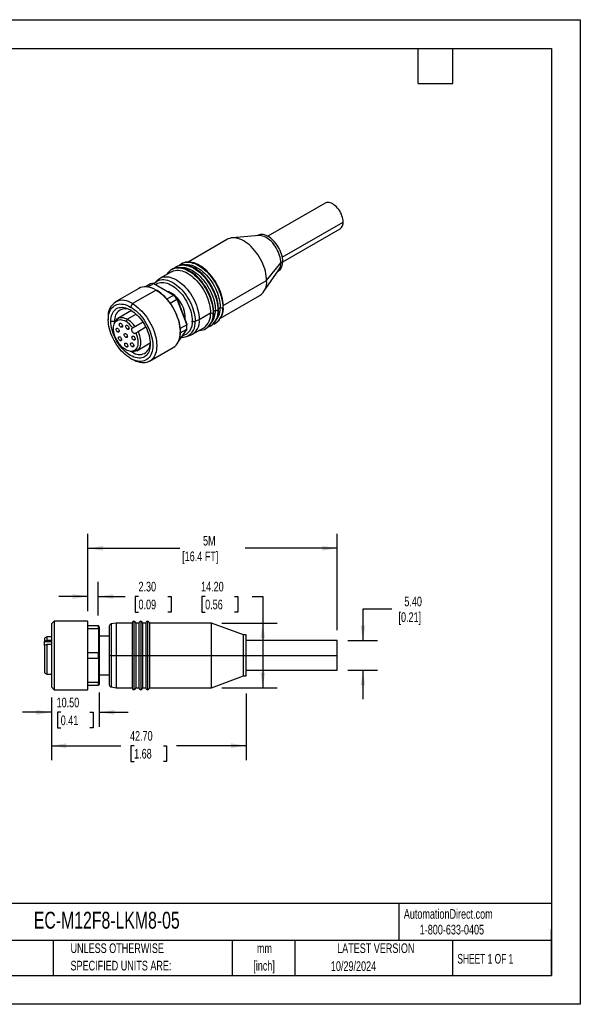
# Model space of a CAD drawing. Header units: millimetres. Extents: x 0 to 279, y 0 to 216.
# Tile 2 of 2: x 156 to 279, y 0 to 216. Entities that reach past the tile are written whole.
import ezdxf

# ---------------------------------------------------------------- set-up
doc = ezdxf.new("R2010")
doc.units = ezdxf.units.MM
doc.linetypes.add('CENTERX2', pattern=[20.32, 12.7, -2.54, 2.54, -2.54])
doc.layers.add('DIMENSIONS', color=140, linetype='Continuous', lineweight=25)
doc.layers.add('TEXT', color=140, linetype='Continuous', lineweight=25)
doc.styles.add('SLDTEXTSTYLE0', font='TXT', dxfattribs={"width": 0.7})
doc.styles.add('SLDTEXTSTYLE1', font='TXT', dxfattribs={"width": 0.65})
doc.dimstyles.new('SLDDIMSTYLE0', dxfattribs={"dimtxt": 2.158008, "dimasz": 3.302, "dimexe": 0, "dimexo": 0.0625, "dimgap": 0.539502, "dimtad": 0, "dimtih": 1, "dimtoh": 1, "dimrnd": 1e-09, "dimzin": 4, "dimdsep": 46, "dimtxsty": 'SLDTEXTSTYLE0', "dimsah": 1, "dimcen": 0.09, "dimadec": 0, "dimazin": 1, "dimtfac": 1, "dimtmove": 0, "dimatfit": 0, "dimfxl": 0, "dimfrac": 2, "dimtolj": 1, "dimtzin": 12, "dimarcsym": 0})
doc.dimstyles.new('SLDDIMSTYLE1', dxfattribs={"dimtxt": 2.158008, "dimasz": 3.302, "dimexe": 0, "dimexo": 0.0625, "dimgap": 0.539502, "dimtad": 0, "dimtih": 1, "dimtoh": 1, "dimrnd": 1e-09, "dimzin": 4, "dimdsep": 46, "dimtxsty": 'SLDTEXTSTYLE0', "dimsah": 1, "dimcen": 0.09, "dimadec": 0, "dimazin": 1, "dimtfac": 1, "dimtofl": 0, "dimtmove": 0, "dimatfit": 3, "dimfxl": 0, "dimfrac": 2, "dimtolj": 1, "dimtzin": 12, "dimarcsym": 0})
doc.dimstyles.new('SLDDIMSTYLE2', dxfattribs={"dimtxt": 2.158008, "dimasz": 3.302, "dimexe": 0, "dimexo": 0.0625, "dimgap": 0.539502, "dimtad": 0, "dimtih": 1, "dimtoh": 1, "dimrnd": 1e-09, "dimzin": 12, "dimdsep": 46, "dimtxsty": 'SLDTEXTSTYLE0', "dimsah": 1, "dimcen": 0.09, "dimadec": 0, "dimazin": 3, "dimtfac": 1, "dimtofl": 0, "dimtmove": 0, "dimatfit": 3, "dimfxl": 0, "dimfrac": 2, "dimtolj": 1, "dimtzin": 12, "dimarcsym": 0})
doc.dimstyles.new('SLDDIMSTYLE3', dxfattribs={"dimtxt": 2.158008, "dimasz": 3.302, "dimexe": 0, "dimexo": 0.0625, "dimgap": 0.539502, "dimtad": 0, "dimtih": 1, "dimtoh": 1, "dimrnd": 1e-09, "dimzin": 12, "dimdsep": 46, "dimtxsty": 'SLDTEXTSTYLE0', "dimsah": 1, "dimcen": 0.09, "dimadec": 0, "dimazin": 3, "dimtfac": 1, "dimtmove": 0, "dimatfit": 0, "dimfxl": 0, "dimfrac": 2, "dimtolj": 1, "dimtzin": 12, "dimarcsym": 0})

# ---------------------------------------------------------------- blocks, each defined once
blk = doc.blocks.new('SW_NOTE_0_1')
at = {"layer": 'TEXT', "color": 0, "linetype": 'CENTERX2', "lineweight": 18, "char_height": 2.117, "attachment_point": 2, "style": 'SLDTEXTSTYLE0'}
for s, insert in [('mm', (2.84, 2.73)), ('[inch]', (2.76, -1.09))]:
    blk.add_mtext(s, dxfattribs=dict(at, insert=insert))
blk = doc.blocks.new('SW_NOTE_0_2')
at = {"layer": 'TEXT', "color": 0, "linetype": 'CENTERX2', "lineweight": 18, "char_height": 2.1167, "attachment_point": 1, "style": 'SLDTEXTSTYLE0'}
for s, insert in [('UNLESS OTHERWISE', (0, 2.73)), ('SPECIFIED UNITS ARE:', (0, -1.09))]:
    blk.add_mtext(s, dxfattribs=dict(at, insert=insert))
blk = doc.blocks.new('_D_3')
at = {"layer": 'DIMENSIONS'}
for p, q in [((163.4, 67.29), (163.4, 53.53)), ((206.1, 68.14), (206.1, 53.53)), ((163.4, 56.71), (178.62, 56.71)), ((181.55, 56.71), (180.82, 56.71)), ((180.82, 56.71), (180.82, 53.28)), ((187.96, 56.71), (188.68, 56.71)), ((188.68, 56.71), (188.68, 53.28)), ((206.1, 56.71), (190.88, 56.71)), ((180.82, 53.28), (181.55, 53.28)), ((188.68, 53.28), (187.96, 53.28))]:
    blk.add_line(p, q, dxfattribs=at)
for points in [[(163.4, 56.71), (166.71, 56.2), (166.71, 57.22)], [(206.1, 56.71), (202.8, 57.22), (202.8, 56.2)]]:
    blk.add_solid(points, dxfattribs=at)
at = {"layer": 'DIMENSIONS', "char_height": 2.117, "attachment_point": 1, "style": 'SLDTEXTSTYLE0'}
for s, insert in [('42.70', (180.65, 59.92)), ('1.68', (181.55, 56.01))]:
    blk.add_mtext(s, dxfattribs=dict(at, insert=insert))
blk = doc.blocks.new('_D_4')
at = {"layer": 'DIMENSIONS'}
for p, q in [((163.4, 67.29), (163.4, 60.86)), ((173.9, 68.4), (173.9, 60.86)), ((163.4, 64.03), (157.05, 64.03)), ((165.45, 64.03), (164.72, 64.03)), ((164.72, 64.03), (164.72, 60.6)), ((171.86, 64.03), (172.58, 64.03)), ((172.58, 64.03), (172.58, 60.6)), ((173.9, 64.03), (180.25, 64.03)), ((164.72, 60.6), (165.45, 60.6)), ((172.58, 60.6), (171.86, 60.6))]:
    blk.add_line(p, q, dxfattribs=at)
for points in [[(163.4, 64.03), (160.1, 64.54), (160.1, 63.52)], [(173.9, 64.03), (177.21, 63.52), (177.21, 64.54)]]:
    blk.add_solid(points, dxfattribs=at)
at = {"layer": 'DIMENSIONS', "char_height": 2.117, "attachment_point": 1, "style": 'SLDTEXTSTYLE0'}
for s, insert in [('10.50', (164.55, 67.24)), ('0.41', (165.45, 63.33))]:
    blk.add_mtext(s, dxfattribs=dict(at, insert=insert))
blk = doc.blocks.new('_D_5')
at = {"layer": 'DIMENSIONS'}
for p, q in [((171.4, 86.19), (171.4, 92.61)), ((173.7, 85.29), (173.7, 92.61)), ((171.4, 89.44), (165.05, 89.44)), ((173.7, 89.44), (179.59, 89.44)), ((182.51, 89.44), (181.79, 89.44)), ((181.79, 89.44), (181.79, 86.01)), ((188.92, 89.44), (189.65, 89.44)), ((189.65, 89.44), (189.65, 86.01)), ((181.79, 86.01), (182.51, 86.01)), ((189.65, 86.01), (188.92, 86.01))]:
    blk.add_line(p, q, dxfattribs=at)
for points in [[(171.4, 89.44), (168.1, 89.94), (168.1, 88.93)], [(173.7, 89.44), (177.01, 88.93), (177.01, 89.94)]]:
    blk.add_solid(points, dxfattribs=at)
at = {"layer": 'DIMENSIONS', "char_height": 2.117, "attachment_point": 1, "style": 'SLDTEXTSTYLE0'}
for s, insert in [('2.30', (182.51, 92.65)), ('0.09', (182.51, 88.73))]:
    blk.add_mtext(s, dxfattribs=dict(at, insert=insert))
blk = doc.blocks.new('_D_6')
at = {"layer": 'DIMENSIONS'}
for p, q in [((171.4, 86.19), (171.4, 103.17)), ((226.1, 82.04), (226.1, 103.17)), ((171.4, 99.99), (191.6, 99.99)), ((226.1, 99.99), (205.9, 99.99))]:
    blk.add_line(p, q, dxfattribs=at)
for points in [[(171.4, 99.99), (174.71, 99.49), (174.71, 100.5)], [(226.1, 99.99), (222.8, 100.5), (222.8, 99.49)]]:
    blk.add_solid(points, dxfattribs=at)
at = {"layer": 'DIMENSIONS', "char_height": 2.117, "attachment_point": 1, "style": 'SLDTEXTSTYLE0'}
for s, insert in [('5M', (196.67, 102.72)), ('[16.4 FT]', (192.09, 99.29))]:
    blk.add_mtext(s, dxfattribs=dict(at, insert=insert))
blk = doc.blocks.new('_D_7')
at = {"layer": 'DIMENSIONS'}
for p, q in [((238.08, 86.66), (231.73, 86.66)), ((231.73, 86.66), (231.73, 79.74)), ((228.4, 79.74), (234.9, 79.74)), ((228.4, 73.24), (234.9, 73.24)), ((231.73, 73.24), (231.73, 66.89))]:
    blk.add_line(p, q, dxfattribs=at)
for points in [[(231.73, 79.74), (232.23, 83.05), (231.22, 83.05)], [(231.73, 73.24), (231.22, 69.94), (232.23, 69.94)]]:
    blk.add_solid(points, dxfattribs=at)
at = {"layer": 'DIMENSIONS', "char_height": 2.117, "attachment_point": 1, "style": 'SLDTEXTSTYLE0'}
for s, insert in [('5.40', (240.81, 89.39)), ('[0.21]', (239.53, 85.96))]:
    blk.add_mtext(s, dxfattribs=dict(at, insert=insert))
blk = doc.blocks.new('_D_8')
at = {"layer": 'DIMENSIONS'}
for p, q in [((197.13, 89.44), (196.4, 89.44)), ((196.4, 89.44), (196.4, 86.01)), ((203.54, 89.44), (204.26, 89.44)), ((204.26, 89.44), (204.26, 86.01)), ((207.43, 89.44), (209.77, 89.44)), ((209.77, 89.44), (209.77, 83.59)), ((196.4, 86.01), (197.13, 86.01)), ((204.26, 86.01), (203.54, 86.01)), ((200.8, 83.59), (212.94, 83.59)), ((209.77, 83.59), (209.77, 69.39)), ((200.8, 69.39), (212.94, 69.39))]:
    blk.add_line(p, q, dxfattribs=at)
for points in [[(209.77, 83.59), (209.26, 80.29), (210.28, 80.29)], [(209.77, 69.39), (210.28, 72.7), (209.26, 72.7)]]:
    blk.add_solid(points, dxfattribs=at)
at = {"layer": 'DIMENSIONS', "char_height": 2.117, "attachment_point": 1, "style": 'SLDTEXTSTYLE0'}
for s, insert in [('14.20', (196.23, 92.65)), ('0.56', (197.13, 88.73))]:
    blk.add_mtext(s, dxfattribs=dict(at, insert=insert))

msp = doc.modelspace()

# ---------------------------------------------------------------- linework, layer by layer
at = {"color": 7, "linetype": 'Continuous'}
for p, q in [((0.002, 215.903), (279.402, 215.903)), ((279.402, 215.903), (279.402, 0.003)), ((279.402, 0.003), (0.002, 0.003))]:
    msp.add_line(p, q, dxfattribs=at)
for p, q in [((223.48, 175.678), (210.894, 168.412)), ((214.046, 163.826), (227.403, 171.536)), ((208.958, 168.555), (203.096, 168.068)), ((208.713, 168.596), (208.589, 168.525)), ((214.144, 162.783), (226.729, 170.048)), ((202.039, 167.745), (193.4, 162.758)), ((210.609, 158.698), (213.72, 162.617)), ((213.72, 162.617), (214.144, 162.862)), ((189.735, 160.643), (187.26, 159.214)), ((209.946, 156.202), (213.3, 161.035)), ((213.089, 160.73), (213.212, 160.802)), ((185.167, 157.982), (184.053, 157.339)), ((184.575, 157.302), (185.862, 158.045)), ((185.862, 158.045), (190.242, 155.516)), ((186.845, 158.91), (186.184, 158.309)), ((201.105, 153.212), (210.609, 158.698)), ((182.605, 156.989), (177.443, 154.009)), ((186.355, 156.617), (181.193, 153.638)), ((190.242, 155.516), (188.736, 154.647)), ((189.749, 155.923), (189.643, 155.862)), ((190.351, 155.453), (190.242, 155.516)), ((181.193, 153.638), (180.769, 152.903)), ((189.427, 153.779), (190.938, 154.651)), ((190.973, 154.68), (190.938, 154.651)), ((190.938, 154.651), (193.127, 149.007)), ((190.973, 154.68), (193.13, 149.119)), ((200.505, 150.464), (209.138, 155.448)), ((180.977, 152.123), (178.012, 150.411)), ((182.003, 151.329), (180.062, 150.208)), ((195.83, 150.167), (198.305, 151.595)), ((198.984, 151.987), (199.366, 152.208)), ((200.045, 152.6), (200.426, 152.82)), ((175.89, 150.575), (175.89, 150.085)), ((177.304, 149.759), (176.456, 149.759)), ((177.354, 149.618), (177.191, 149.22)), ((177.304, 149.759), (177.31, 149.512)), ((180.062, 150.208), (179.708, 149.768)), ((183.477, 149.583), (181.158, 148.244)), ((181.761, 148.592), (183.477, 149.583)), ((193.127, 149.007), (191.655, 148.157)), ((193.13, 149.119), (193.127, 149.007)), ((194.926, 149.801), (195.83, 150.167)), ((178.298, 147.612), (177.945, 147.408)), ((178.998, 148.697), (178.644, 148.492)), ((180.429, 148.237), (180.076, 148.033)), ((181.158, 148.244), (181.261, 148.303)), ((181.261, 148.303), (181.761, 148.592)), ((181.911, 147.178), (181.808, 147.118)), ((182.411, 147.466), (181.911, 147.178)), ((184.127, 148.457), (182.411, 147.466)), ((193.127, 148.079), (191.38, 145.593)), ((191.683, 147.245), (193.127, 148.079)), ((193.143, 148.534), (193.143, 148.697)), ((194.36, 146.916), (196.834, 148.345)), ((178.812, 145.73), (178.458, 145.526)), ((180.062, 146.452), (179.708, 146.248)), ((181.791, 145.878), (181.437, 145.674)), ((182.112, 143.31), (185.076, 145.021)), ((193.038, 146.436), (193.004, 146.426)), ((193.038, 146.436), (193.889, 146.709)), ((180.185, 144.344), (179.832, 144.14)), ((180.67, 143.194), (181.096, 143.136)), ((180.981, 143.151), (181.193, 143.022)), ((181.474, 144.409), (181.12, 144.204)), ((181.358, 143.117), (181.193, 143.022)), ((184.943, 141.018), (190.105, 143.998)), ((180.769, 141.634), (181.193, 141.389)), ((164.003, 83.995), (163.403, 83.395)), ((163.403, 83.395), (163.403, 69.595)), ((171.303, 83.995), (164.003, 83.995)), ((164.003, 83.995), (164.003, 68.995)), ((171.303, 83.995), (171.303, 68.995)), ((171.403, 69.095), (171.403, 83.895)), ((173.703, 82.995), (171.403, 82.995)), ((171.403, 82.426), (173.703, 82.426)), ((173.703, 82.426), (173.703, 82.995)), ((173.903, 82.795), (173.703, 82.995)), ((173.703, 82.426), (173.703, 77.063)), ((173.903, 82.287), (173.703, 82.426)), ((173.903, 82.795), (173.903, 82.287)), ((173.903, 82.287), (173.903, 77.002)), ((176.103, 82.911), (176.103, 76.495)), ((177.603, 83.595), (176.516, 83.403)), ((176.516, 83.403), (176.516, 76.495)), ((181.103, 83.595), (177.603, 83.595)), ((177.603, 83.595), (177.603, 76.495)), ((181.103, 83.595), (181.103, 76.495)), ((181.503, 83.995), (181.503, 76.495)), ((182.603, 83.595), (181.903, 83.595)), ((181.903, 83.595), (181.903, 76.495)), ((182.603, 83.595), (182.603, 76.495)), ((183.003, 83.995), (183.003, 76.495)), ((184.103, 83.595), (183.403, 83.595)), ((183.403, 83.595), (183.403, 76.495)), ((184.103, 83.595), (184.103, 76.495)), ((184.503, 83.995), (184.503, 76.495)), ((198.503, 83.595), (184.903, 83.595)), ((184.903, 83.595), (184.903, 76.495)), ((205.503, 80.995), (198.503, 83.595)), ((198.503, 76.495), (198.503, 83.595)), ((162.403, 80.595), (161.903, 80.306)), ((161.903, 80.306), (161.903, 79.61)), ((162.403, 80.595), (162.403, 79.817)), ((163.403, 80.595), (162.403, 80.595)), ((176.103, 80.745), (173.903, 80.745)), ((206.103, 80.995), (205.503, 80.995)), ((205.503, 76.495), (205.503, 80.995)), ((206.103, 76.495), (206.103, 80.995)), ((161.903, 79.61), (162.403, 79.817)), ((161.903, 79.464), (161.903, 79.61)), ((161.903, 78.69), (161.903, 79.464)), ((163.403, 79.464), (161.903, 79.464)), ((162.403, 78.897), (161.903, 78.69)), ((161.903, 78.69), (161.903, 72.683)), ((162.403, 79.817), (163.403, 79.817)), ((163.403, 78.897), (162.403, 78.897)), ((162.403, 78.897), (162.403, 72.395)), ((226.103, 79.745), (206.103, 79.745)), ((226.103, 76.495), (226.103, 79.745)), ((173.703, 77.063), (171.403, 77.063)), ((171.403, 75.926), (173.703, 75.926)), ((173.703, 75.926), (173.703, 77.063)), ((173.903, 77.002), (173.703, 77.063)), ((173.903, 75.987), (173.703, 75.926)), ((173.703, 75.926), (173.703, 70.563)), ((173.903, 77.002), (173.903, 75.987)), ((173.903, 75.987), (173.903, 70.702)), ((176.103, 76.495), (176.516, 76.495)), ((176.103, 76.495), (176.103, 70.079)), ((176.516, 76.495), (177.603, 76.495)), ((176.516, 76.495), (176.516, 69.586)), ((177.603, 76.495), (177.603, 69.395)), ((177.603, 76.495), (181.103, 76.495)), ((181.103, 76.495), (181.503, 76.495)), ((181.103, 76.495), (181.103, 69.395)), ((181.503, 76.495), (181.903, 76.495)), ((181.503, 76.495), (181.503, 68.995)), ((181.903, 76.495), (181.903, 69.395)), ((181.903, 76.495), (182.603, 76.495)), ((182.603, 76.495), (183.003, 76.495)), ((182.603, 76.495), (182.603, 69.395)), ((183.003, 76.495), (183.403, 76.495)), ((183.003, 76.495), (183.003, 68.995)), ((183.403, 76.495), (183.403, 69.395)), ((183.403, 76.495), (184.103, 76.495)), ((184.103, 76.495), (184.503, 76.495)), ((184.103, 76.495), (184.103, 69.395)), ((184.503, 76.495), (184.903, 76.495)), ((184.503, 76.495), (184.503, 68.995)), ((184.903, 76.495), (184.903, 69.395)), ((184.903, 76.495), (198.503, 76.495)), ((198.503, 76.495), (205.503, 76.495)), ((198.503, 69.395), (198.503, 76.495)), ((205.503, 71.995), (205.503, 76.495)), ((205.503, 76.495), (206.103, 76.495)), ((206.103, 71.995), (206.103, 76.495)), ((206.103, 76.495), (226.103, 76.495)), ((226.103, 73.245), (226.103, 76.495)), ((161.903, 72.683), (162.403, 72.395)), ((162.403, 72.395), (163.403, 72.395)), ((173.903, 72.245), (176.103, 72.245)), ((198.503, 69.395), (205.503, 71.995)), ((205.503, 71.995), (206.103, 71.995)), ((206.103, 73.245), (226.103, 73.245)), ((163.403, 69.595), (164.003, 68.995)), ((173.703, 70.563), (171.403, 70.563)), ((171.403, 69.995), (173.703, 69.995)), ((173.903, 70.702), (173.703, 70.563)), ((173.703, 69.995), (173.703, 70.563)), ((173.903, 70.195), (173.703, 69.995)), ((173.903, 70.702), (173.903, 70.195)), ((176.516, 69.586), (177.603, 69.395)), ((177.603, 69.395), (181.103, 69.395)), ((181.903, 69.395), (182.603, 69.395)), ((183.403, 69.395), (184.103, 69.395)), ((184.903, 69.395), (198.503, 69.395)), ((164.003, 68.995), (171.303, 68.995))]:
    msp.add_line(p, q)
at = {"flags": 128}
for points in [[(227.403, 171.536), (227.386, 171.866), (227.336, 172.21), (227.253, 172.564), (227.139, 172.921), (226.996, 173.279), (226.825, 173.63), (226.628, 173.97), (226.41, 174.293), (226.172, 174.596), (225.919, 174.874), (225.654, 175.122), (225.382, 175.337), (225.105, 175.517), (224.828, 175.657), (224.555, 175.757), (224.29, 175.815), (224.037, 175.829), (223.799, 175.801), (223.581, 175.729), (223.48, 175.678)], [(214.144, 162.862), (214.128, 163.243), (214.079, 163.639), (213.998, 164.046), (213.886, 164.46), (213.745, 164.876), (213.574, 165.29), (213.377, 165.698), (213.155, 166.096), (212.91, 166.48), (212.646, 166.845), (212.364, 167.189), (212.068, 167.507), (211.76, 167.796), (211.444, 168.053), (211.124, 168.276), (210.801, 168.462), (210.481, 168.609), (210.165, 168.716), (209.857, 168.783), (209.561, 168.807), (209.279, 168.789), (209.015, 168.729), (208.77, 168.628), (208.713, 168.596)], [(213.72, 162.617), (213.704, 162.998), (213.655, 163.394), (213.574, 163.801), (213.462, 164.215), (213.32, 164.631), (213.15, 165.045), (212.952, 165.454), (212.73, 165.852), (212.486, 166.235), (212.221, 166.601), (211.939, 166.944), (211.643, 167.262), (211.336, 167.551), (211.02, 167.808), (210.699, 168.031), (210.377, 168.217), (210.056, 168.364), (209.741, 168.471), (209.433, 168.538), (209.137, 168.562), (208.958, 168.555)], [(210.609, 158.698), (210.592, 159.187), (210.54, 159.692), (210.455, 160.21), (210.337, 160.738), (210.186, 161.271), (210.004, 161.807), (209.791, 162.341), (209.55, 162.87), (209.282, 163.391), (208.989, 163.899), (208.672, 164.391), (208.334, 164.865), (207.978, 165.316), (207.605, 165.741), (207.219, 166.139), (206.821, 166.505), (206.415, 166.838), (206.003, 167.135), (205.588, 167.394), (205.174, 167.613), (204.762, 167.792), (204.356, 167.928), (203.958, 168.021), (203.572, 168.07), (203.199, 168.075), (202.842, 168.035), (202.505, 167.952), (202.188, 167.825), (202.039, 167.745)], [(190.892, 161.773), (191.184, 161.914), (191.511, 162.023), (191.857, 162.091), (192.221, 162.116), (192.599, 162.099), (192.989, 162.04), (193.39, 161.939), (193.799, 161.797), (194.212, 161.615), (194.628, 161.393), (195.044, 161.134), (195.458, 160.839), (195.866, 160.509), (196.267, 160.148), (196.658, 159.756), (197.036, 159.336), (197.399, 158.891), (197.745, 158.424), (198.072, 157.938), (198.378, 157.435), (198.661, 156.919), (198.919, 156.392), (199.15, 155.859), (199.353, 155.322), (199.528, 154.784), (199.672, 154.25), (199.785, 153.722), (199.866, 153.204), (199.915, 152.698), (199.932, 152.208)], [(200.049, 152.371), (200.044, 152.621), (200.013, 153.102), (199.951, 153.596), (199.86, 154.098), (199.739, 154.606), (199.591, 155.117), (199.415, 155.629), (199.213, 156.138), (198.986, 156.643), (198.735, 157.14), (198.462, 157.627), (198.168, 158.101), (197.854, 158.56), (197.523, 159), (197.176, 159.421), (196.814, 159.818), (196.441, 160.191), (196.057, 160.537), (195.664, 160.854), (195.265, 161.14), (194.861, 161.394), (194.455, 161.613), (194.048, 161.797), (193.643, 161.944), (193.243, 162.052), (192.849, 162.121), (192.465, 162.15), (192.093, 162.138), (191.736, 162.087), (191.397, 161.997), (191.077, 161.869), (190.896, 161.769)], [(191.953, 162.385), (192.245, 162.527), (192.572, 162.636), (192.918, 162.703), (193.281, 162.728), (193.659, 162.711), (194.05, 162.652), (194.451, 162.551), (194.859, 162.409), (195.273, 162.227), (195.689, 162.006), (196.105, 161.747), (196.518, 161.451), (196.927, 161.122), (197.328, 160.76), (197.718, 160.368), (198.097, 159.948), (198.46, 159.504), (198.806, 159.037), (199.133, 158.55), (199.439, 158.047), (199.722, 157.531), (199.979, 157.004), (200.211, 156.471), (200.414, 155.934), (200.588, 155.397), (200.733, 154.862), (200.846, 154.334), (200.927, 153.816), (200.976, 153.31), (200.992, 152.82)], [(201.109, 152.983), (201.105, 153.233), (201.074, 153.715), (201.012, 154.208), (200.92, 154.71), (200.8, 155.218), (200.651, 155.729), (200.476, 156.241), (200.274, 156.751), (200.047, 157.255), (199.796, 157.753), (199.522, 158.239), (199.228, 158.713), (198.915, 159.172), (198.583, 159.613), (198.236, 160.033), (197.875, 160.431), (197.501, 160.803), (197.117, 161.149), (196.725, 161.466), (196.326, 161.753), (195.922, 162.006), (195.516, 162.226), (195.109, 162.41), (194.704, 162.556), (194.303, 162.665), (193.909, 162.733), (193.525, 162.762), (193.153, 162.751), (192.796, 162.7), (192.457, 162.609), (192.138, 162.481), (191.957, 162.381)], [(192.594, 162.144), (192.66, 162.157), (193.017, 162.196), (193.389, 162.192), (193.776, 162.143), (194.174, 162.05), (194.58, 161.914), (194.991, 161.735), (195.406, 161.516), (195.821, 161.257), (196.232, 160.96), (196.638, 160.627), (197.036, 160.261), (197.423, 159.863), (197.796, 159.438), (198.152, 158.987), (198.49, 158.513), (198.806, 158.021), (199.1, 157.513), (199.368, 156.992), (199.609, 156.463), (199.821, 155.929), (200.004, 155.393), (200.154, 154.86), (200.273, 154.332), (200.358, 153.814), (200.409, 153.309), (200.426, 152.82)], [(189.735, 160.643), (189.884, 160.722), (190.201, 160.849), (190.539, 160.932), (190.895, 160.972), (191.268, 160.967), (191.655, 160.918), (192.052, 160.825), (192.458, 160.689), (192.87, 160.511), (193.285, 160.291), (193.699, 160.032), (194.111, 159.735), (194.517, 159.402), (194.915, 159.036), (195.301, 158.639), (195.674, 158.213), (196.031, 157.762), (196.368, 157.289), (196.685, 156.796), (196.978, 156.288), (197.247, 155.767), (197.488, 155.238), (197.7, 154.704), (197.882, 154.168), (198.033, 153.635), (198.152, 153.107), (198.237, 152.589), (198.288, 152.084), (198.305, 151.595)], [(189.832, 161.16), (190.123, 161.302), (190.45, 161.411), (190.797, 161.478), (191.16, 161.503), (191.538, 161.487), (191.929, 161.427), (192.33, 161.327), (192.738, 161.185), (193.151, 161.002), (193.568, 160.781), (193.984, 160.522), (194.397, 160.227), (194.806, 159.897), (195.206, 159.535), (195.597, 159.143), (195.975, 158.724), (196.339, 158.279), (196.685, 157.812), (197.012, 157.325), (197.318, 156.823), (197.6, 156.306), (197.858, 155.78), (198.089, 155.246), (198.293, 154.709), (198.467, 154.172), (198.611, 153.638), (198.724, 153.11), (198.806, 152.591), (198.855, 152.085), (198.871, 151.595)], [(198.988, 151.759), (198.984, 152.008), (198.952, 152.49), (198.89, 152.983), (198.799, 153.485), (198.679, 153.993), (198.53, 154.505), (198.354, 155.016), (198.152, 155.526), (197.925, 156.031), (197.674, 156.528), (197.401, 157.015), (197.107, 157.489), (196.793, 157.947), (196.462, 158.388), (196.115, 158.808), (195.754, 159.206), (195.38, 159.579), (194.996, 159.925), (194.603, 160.242), (194.204, 160.528), (193.801, 160.782), (193.394, 161.001), (192.988, 161.185), (192.583, 161.332), (192.182, 161.44), (191.788, 161.509), (191.404, 161.538), (191.032, 161.526), (190.675, 161.475), (190.336, 161.385), (190.017, 161.257), (189.836, 161.157)], [(191.533, 161.532), (191.599, 161.545), (191.956, 161.584), (192.329, 161.579), (192.715, 161.53), (193.113, 161.438), (193.519, 161.301), (193.931, 161.123), (194.345, 160.903), (194.76, 160.644), (195.172, 160.347), (195.578, 160.015), (195.976, 159.648), (196.362, 159.251), (196.735, 158.825), (197.091, 158.374), (197.429, 157.901), (197.746, 157.408), (198.039, 156.9), (198.307, 156.38), (198.548, 155.851), (198.761, 155.316), (198.943, 154.781), (199.094, 154.247), (199.212, 153.72), (199.297, 153.202), (199.349, 152.696), (199.366, 152.208)], [(186.175, 158.301), (185.949, 158.068), (185.91, 158.017)], [(186.176, 158.302), (186.186, 158.312), (186.447, 158.517), (186.733, 158.682), (187.041, 158.805), (187.37, 158.886), (187.716, 158.925), (188.079, 158.92), (188.455, 158.872), (188.842, 158.782), (189.237, 158.65), (189.638, 158.476), (190.041, 158.262), (190.445, 158.01), (190.845, 157.721), (191.241, 157.397), (191.627, 157.041), (192.004, 156.654), (192.366, 156.24), (192.713, 155.801), (193.042, 155.341), (193.35, 154.862), (193.635, 154.367), (193.896, 153.861), (194.131, 153.346), (194.338, 152.826), (194.515, 152.305), (194.662, 151.786), (194.777, 151.272), (194.86, 150.768), (194.91, 150.277), (194.926, 149.801)], [(186.26, 157.815), (186.474, 157.969), (186.752, 158.116), (187.051, 158.222), (187.371, 158.287), (187.707, 158.31), (188.058, 158.29), (188.421, 158.229), (188.793, 158.126), (189.173, 157.982), (189.557, 157.798), (189.942, 157.576), (190.325, 157.317), (190.705, 157.022), (191.078, 156.695), (191.441, 156.337), (191.792, 155.952), (192.128, 155.541), (192.447, 155.107), (192.747, 154.655), (193.025, 154.187), (193.279, 153.706), (193.508, 153.216), (193.71, 152.721), (193.883, 152.224), (194.027, 151.729), (194.14, 151.238), (194.221, 150.757), (194.27, 150.287), (194.286, 149.834)], [(186.845, 158.91), (186.848, 158.913), (187.116, 159.124), (187.41, 159.293), (187.726, 159.42), (188.064, 159.504), (188.42, 159.543), (188.793, 159.538), (189.18, 159.489), (189.577, 159.397), (189.983, 159.26), (190.395, 159.082), (190.81, 158.862), (191.224, 158.603), (191.636, 158.306), (192.042, 157.974), (192.44, 157.607), (192.827, 157.21), (193.199, 156.784), (193.556, 156.333), (193.893, 155.86), (194.21, 155.367), (194.504, 154.859), (194.772, 154.339), (195.013, 153.81), (195.225, 153.275), (195.407, 152.74), (195.558, 152.206), (195.677, 151.679), (195.762, 151.161), (195.813, 150.655), (195.83, 150.167)], [(186.355, 156.617), (186.771, 156.358), (187.185, 156.063), (187.593, 155.733), (187.994, 155.372), (188.385, 154.98), (188.763, 154.56), (189.126, 154.115), (189.472, 153.648), (189.799, 153.162), (190.105, 152.659), (190.388, 152.143), (190.646, 151.616), (190.877, 151.083), (191.08, 150.546), (191.255, 150.008), (191.399, 149.474), (191.512, 148.946), (191.593, 148.428), (191.642, 147.922), (191.658, 147.432), (191.642, 146.961), (191.593, 146.511), (191.512, 146.087), (191.399, 145.689), (191.255, 145.321), (191.2, 145.207)], [(191.225, 145.233), (191.227, 145.235), (191.375, 145.578), (191.495, 145.947), (191.587, 146.343), (191.65, 146.761), (191.682, 147.2), (191.685, 147.658), (191.659, 148.131), (191.602, 148.617), (191.517, 149.113), (191.403, 149.617), (191.261, 150.125), (191.091, 150.636), (190.896, 151.145), (190.675, 151.652), (190.431, 152.151), (190.164, 152.642), (189.876, 153.12), (189.568, 153.584), (189.243, 154.031), (188.902, 154.459), (188.546, 154.864), (188.179, 155.245), (187.801, 155.6), (187.415, 155.927), (187.023, 156.224), (186.627, 156.489), (186.405, 156.622)], [(180.769, 141.634), (180.366, 141.886), (179.966, 142.175), (179.571, 142.498), (179.185, 142.854), (178.809, 143.24), (178.447, 143.654), (178.1, 144.092), (177.772, 144.552), (177.464, 145.031), (177.179, 145.525), (176.919, 146.031), (176.684, 146.545), (176.478, 147.064), (176.301, 147.585), (176.154, 148.103), (176.039, 148.616), (175.956, 149.119), (175.907, 149.61), (175.89, 150.085), (175.907, 150.541), (175.956, 150.974), (176.039, 151.382), (176.154, 151.762), (176.301, 152.111), (176.478, 152.427), (176.684, 152.708), (176.919, 152.952), (177.179, 153.157), (177.464, 153.321), (177.772, 153.445), (178.1, 153.526), (178.447, 153.564), (178.809, 153.56), (179.185, 153.512), (179.571, 153.422), (179.966, 153.289), (180.366, 153.116), (180.769, 152.903)], [(181.193, 153.638), (181.609, 153.378), (182.023, 153.083), (182.431, 152.754), (182.832, 152.392), (183.223, 152), (183.601, 151.58), (183.964, 151.135), (184.31, 150.668), (184.637, 150.182), (184.943, 149.679), (185.226, 149.163), (185.484, 148.636), (185.715, 148.103), (185.918, 147.566), (186.093, 147.029), (186.237, 146.494), (186.35, 145.966), (186.431, 145.448), (186.48, 144.942), (186.496, 144.452), (186.48, 143.981), (186.431, 143.532), (186.35, 143.107), (186.237, 142.709), (186.093, 142.341), (185.918, 142.005), (185.715, 141.703), (185.484, 141.437), (185.226, 141.208), (184.943, 141.018), (184.637, 140.868), (184.31, 140.759), (183.964, 140.692), (183.601, 140.667), (183.223, 140.684), (182.832, 140.743), (182.431, 140.844), (182.023, 140.986), (181.609, 141.168), (181.193, 141.389)], [(176.456, 149.759), (176.472, 150.183), (176.521, 150.586), (176.603, 150.963), (176.716, 151.312), (176.86, 151.63), (177.033, 151.915), (177.236, 152.165), (177.465, 152.378), (177.719, 152.551), (177.996, 152.685), (178.295, 152.777), (178.612, 152.827), (178.946, 152.835), (179.294, 152.801), (179.653, 152.724), (180.02, 152.606), (180.393, 152.447), (180.769, 152.249), (181.145, 152.013), (181.518, 151.741), (181.885, 151.435), (182.244, 151.097), (182.592, 150.73), (182.926, 150.337), (183.243, 149.92), (183.541, 149.484), (183.819, 149.03), (184.073, 148.563), (184.302, 148.086), (184.504, 147.603), (184.678, 147.117), (184.822, 146.632), (184.935, 146.152), (185.017, 145.681), (185.066, 145.222), (185.082, 144.778)], [(180.769, 152.903), (181.172, 152.651), (181.572, 152.362), (181.967, 152.039), (182.353, 151.683), (182.729, 151.297), (183.091, 150.883), (183.438, 150.445), (183.766, 149.985), (184.073, 149.506), (184.359, 149.012), (184.619, 148.506), (184.853, 147.992), (185.06, 147.473), (185.237, 146.952), (185.384, 146.434), (185.499, 145.921), (185.581, 145.418), (185.631, 144.927), (185.648, 144.452), (185.631, 143.996), (185.581, 143.563), (185.499, 143.155), (185.384, 142.775), (185.237, 142.426), (185.06, 142.11), (184.853, 141.829), (184.619, 141.585), (184.359, 141.38), (184.073, 141.216), (183.766, 141.092), (183.438, 141.011), (183.091, 140.973), (182.729, 140.978), (182.353, 141.025), (181.967, 141.115), (181.572, 141.248), (181.172, 141.421), (180.769, 141.634)], [(185.082, 144.778), (185.066, 144.354), (185.017, 143.951), (184.935, 143.574), (184.822, 143.225), (184.678, 142.907), (184.504, 142.622), (184.302, 142.372), (184.073, 142.159), (183.819, 141.986), (183.541, 141.852), (183.243, 141.76), (182.926, 141.71), (182.592, 141.702), (182.244, 141.736), (181.885, 141.813), (181.518, 141.931), (181.145, 142.09), (180.769, 142.288), (180.393, 142.524), (180.02, 142.796), (179.653, 143.102), (179.294, 143.44), (178.946, 143.807), (178.612, 144.2), (178.295, 144.617), (177.996, 145.054), (177.719, 145.507), (177.465, 145.974), (177.236, 146.451), (177.033, 146.935), (176.86, 147.42), (176.716, 147.905), (176.603, 148.385), (176.521, 148.856), (176.472, 149.315), (176.456, 149.759)], [(179.708, 143.544), (179.407, 143.738), (179.109, 143.968), (178.818, 144.233), (178.539, 144.527), (178.274, 144.849), (178.028, 145.193), (177.803, 145.556), (177.601, 145.932), (177.426, 146.318), (177.28, 146.708), (177.164, 147.097), (177.081, 147.481), (177.03, 147.854), (177.013, 148.212), (177.03, 148.551), (177.081, 148.866), (177.164, 149.153), (177.28, 149.408), (177.426, 149.629), (177.601, 149.813), (177.803, 149.957), (178.028, 150.059), (178.274, 150.119), (178.539, 150.135), (178.818, 150.108), (179.109, 150.036), (179.407, 149.923), (179.708, 149.768)], [(177.354, 149.618), (177.369, 149.654), (177.5, 149.907), (177.662, 150.124), (177.852, 150.303), (178.068, 150.442), (178.307, 150.538), (178.567, 150.592), (178.845, 150.601), (179.136, 150.567), (179.439, 150.49), (179.748, 150.369), (180.062, 150.208)], [(178.644, 148.492), (178.535, 148.575), (178.437, 148.69), (178.358, 148.826), (178.308, 148.969), (178.291, 149.105), (178.308, 149.221), (178.358, 149.306), (178.437, 149.351), (178.535, 149.352), (178.644, 149.309)], [(178.644, 149.309), (178.754, 149.226), (178.852, 149.111), (178.93, 148.976), (178.981, 148.833), (178.998, 148.697), (178.981, 148.58), (178.93, 148.496), (178.852, 148.45), (178.754, 148.449), (178.644, 148.492)], [(177.945, 147.408), (177.836, 147.491), (177.737, 147.606), (177.659, 147.742), (177.609, 147.885), (177.591, 148.021), (177.609, 148.137), (177.659, 148.222), (177.737, 148.267), (177.836, 148.268), (177.945, 148.225)], [(177.945, 148.225), (178.054, 148.142), (178.153, 148.027), (178.231, 147.891), (178.281, 147.749), (178.298, 147.613), (178.281, 147.496), (178.231, 147.412), (178.153, 147.366), (178.054, 147.365), (177.945, 147.408)], [(179.708, 146.248), (179.599, 146.331), (179.5, 146.446), (179.422, 146.581), (179.372, 146.724), (179.355, 146.86), (179.372, 146.976), (179.422, 147.061), (179.5, 147.106), (179.599, 147.108), (179.708, 147.064)], [(181.911, 147.178), (182.075, 146.78), (182.207, 146.38), (182.306, 145.984), (182.371, 145.596), (182.401, 145.223), (182.396, 144.869), (182.354, 144.538), (182.278, 144.235), (182.168, 143.965), (182.025, 143.729), (181.852, 143.533), (181.651, 143.378), (181.424, 143.266), (181.174, 143.198), (180.905, 143.177), (180.62, 143.201), (180.323, 143.271), (180.017, 143.386), (179.708, 143.544)], [(179.708, 147.064), (179.818, 146.981), (179.916, 146.867), (179.994, 146.731), (180.045, 146.588), (180.062, 146.452), (180.045, 146.336), (179.994, 146.251), (179.916, 146.206), (179.818, 146.205), (179.708, 146.248)], [(180.076, 148.033), (179.967, 148.116), (179.868, 148.23), (179.79, 148.366), (179.74, 148.509), (179.722, 148.645), (179.74, 148.761), (179.79, 148.846), (179.868, 148.891), (179.967, 148.892), (180.076, 148.849)], [(180.076, 148.849), (180.185, 148.766), (180.284, 148.651), (180.362, 148.516), (180.412, 148.373), (180.429, 148.237), (180.412, 148.121), (180.362, 148.036), (180.284, 147.991), (180.185, 147.989), (180.076, 148.033)], [(181.808, 147.118), (181.704, 147.088), (181.581, 147.106), (181.45, 147.171), (181.323, 147.277), (181.208, 147.415), (181.115, 147.576), (181.053, 147.744), (181.025, 147.908), (181.034, 148.053), (181.08, 148.168), (181.158, 148.244)], [(182.411, 147.466), (182.583, 147.058), (182.725, 146.647), (182.834, 146.238), (182.911, 145.838), (182.952, 145.449), (182.959, 145.077), (182.931, 144.727), (182.869, 144.403), (182.773, 144.108), (182.644, 143.847), (182.483, 143.622), (182.294, 143.435), (182.078, 143.291), (181.837, 143.189), (181.575, 143.131), (181.295, 143.119), (181.096, 143.136)], [(178.458, 145.526), (178.349, 145.609), (178.25, 145.724), (178.172, 145.86), (178.122, 146.002), (178.105, 146.138), (178.122, 146.255), (178.172, 146.339), (178.25, 146.385), (178.349, 146.386), (178.458, 146.343)], [(178.458, 146.343), (178.568, 146.26), (178.666, 146.145), (178.744, 146.009), (178.795, 145.866), (178.812, 145.73), (178.795, 145.614), (178.744, 145.529), (178.666, 145.484), (178.568, 145.483), (178.458, 145.526)], [(179.832, 144.14), (179.722, 144.223), (179.624, 144.338), (179.546, 144.474), (179.495, 144.617), (179.478, 144.753), (179.495, 144.869), (179.546, 144.954), (179.624, 144.999), (179.722, 145), (179.832, 144.957)], [(179.832, 144.957), (179.941, 144.874), (180.039, 144.759), (180.118, 144.624), (180.168, 144.481), (180.185, 144.345), (180.168, 144.228), (180.118, 144.144), (180.039, 144.098), (179.941, 144.097), (179.832, 144.14)], [(181.12, 144.204), (181.011, 144.287), (180.912, 144.402), (180.834, 144.538), (180.784, 144.681), (180.767, 144.817), (180.784, 144.933), (180.834, 145.018), (180.912, 145.063), (181.011, 145.064), (181.12, 145.021)], [(181.437, 145.674), (181.328, 145.757), (181.23, 145.872), (181.151, 146.008), (181.101, 146.15), (181.084, 146.287), (181.101, 146.403), (181.151, 146.488), (181.23, 146.533), (181.328, 146.534), (181.437, 146.491)], [(181.12, 145.021), (181.229, 144.938), (181.328, 144.823), (181.406, 144.688), (181.456, 144.545), (181.474, 144.409), (181.456, 144.292), (181.406, 144.208), (181.328, 144.162), (181.229, 144.161), (181.12, 144.204)], [(181.437, 146.491), (181.547, 146.408), (181.645, 146.293), (181.723, 146.157), (181.774, 146.014), (181.791, 145.878), (181.774, 145.762), (181.723, 145.677), (181.645, 145.632), (181.547, 145.631), (181.437, 145.674)]]:
    msp.add_lwpolyline(points, dxfattribs=at)
for centre, radius, start, end in [((225.746, 171.389), 1.663, 306.24035, 5.07184), ((192.867, 160.601), 1.999, 117.08813, 135.16684), ((211.904, 162.634), 2.252, 305.51372, 5.79846), ((211.011, 162.489), 2.712, 327.56431, 2.69556), ((191.098, 158.808), 2.667, 118.24684, 151.63046), ((191.807, 159.989), 1.999, 117.08813, 135.16684), ((185.771, 155.142), 2.904, 88.20218, 102.01686), ((207.076, 158.339), 3.551, 305.50031, 5.81187), ((183.973, 154.518), 2.824, 85.36096, 118.973), ((183.756, 152.393), 4.96, 58.39436, 84.84009), ((183.9, 152.692), 4.661, 57.49065, 85.85307), ((186.384, 156.577), 0.0503, 65.70864, 125.6162), ((188.121, 153.173), 3.196, 59.37128, 74.79925), ((186.438, 150.575), 6.29, 356.46048, 58.23744), ((181.536, 147.806), 11.63, 36.05787, 41.53127), ((181.856, 147.988), 11.309, 36.28035, 41.30879), ((179.123, 151.099), 3.275, 50.79671, 189.21404), ((179.648, 150.152), 2.377, 56.0101, 189.52877), ((194.772, 151.236), 3.551, 305.50031, 5.81187), ((195.082, 151.394), 3.923, 304.42306, 5.3398), ((195.247, 151.168), 3.649, 304.29871, 6.72819), ((198.588, 152.141), 0.615, 242.60967, 297.39033), ((196.142, 152.006), 3.923, 304.42306, 5.3398), ((196.308, 151.78), 3.649, 304.29871, 6.72819), ((195.29, 151.968), 4.082, 323.07075, 3.36374), ((198.797, 151.772), 0.192, 292.73771, 355.95685), ((199.649, 152.754), 0.615, 242.60967, 297.39033), ((197.203, 152.618), 3.923, 304.42306, 5.3398), ((197.368, 152.393), 3.649, 304.29871, 6.72819), ((196.351, 152.581), 4.082, 323.07075, 3.36374), ((199.857, 152.385), 0.192, 292.73771, 355.95685), ((200.709, 153.366), 0.615, 242.60967, 297.39033), ((200.918, 152.997), 0.192, 292.73771, 355.95685), ((177.017, 145.361), 5.164, 34.74061, 58.59679), ((177.149, 145.445), 5.583, 34.31266, 58.55664), ((191.514, 149.364), 2.811, 281.9836, 9.61108), ((191.775, 149.358), 3.182, 293.37192, 8.01667), ((186.36, 148.543), 6.784, 356.07886, 3.92114), ((186.182, 148.693), 6.961, 0.0309, 3.50614), ((192.592, 149.711), 3.271, 293.37192, 8.01667), ((194.642, 150.53), 0.782, 242.91122, 291.30612), ((198.354, 151.067), 1.994, 284.91051, 302.3244), ((195.911, 150.522), 2.743, 268.86381, 300.4178), ((197.294, 150.455), 1.994, 284.91051, 302.3244), ((182.706, 144.854), 2.376, 230.44504, 4.02143), ((188.679, 146.391), 2.786, 300.7836, 334.83852), ((192.168, 148.984), 2.686, 263.97521, 287.982), ((171.303, 83.895), 0.1, 0, 90), ((176.603, 82.911), 0.5, 100, 180), ((181.503, 83.595), 0.4, 90, 180), ((181.503, 83.595), 0.4, 0, 90), ((183.003, 83.595), 0.4, 90, 180), ((183.003, 83.595), 0.4, 0, 90), ((184.503, 83.595), 0.4, 90, 180), ((184.503, 83.595), 0.4, 0, 90), ((171.303, 69.095), 0.1, 270, 0), ((176.603, 70.079), 0.5, 180, 260), ((181.503, 69.395), 0.4, 180, 270), ((181.503, 69.395), 0.4, 270, 0), ((183.003, 69.395), 0.4, 180, 270), ((183.003, 69.395), 0.4, 270, 0), ((184.503, 69.395), 0.4, 180, 270), ((184.503, 69.395), 0.4, 270, 0)]:
    msp.add_arc(centre, radius, start, end)
at = {"layer": 'TEXT'}
for p, q in [((6.35, 209.55), (273.05, 209.55)), ((243.84, 201.93), (243.84, 209.55)), ((251.46, 201.93), (251.46, 209.55)), ((273.05, 209.55), (273.05, 6.35)), ((243.84, 201.93), (251.46, 201.93)), ((273.05, 22.126), (6.35, 22.126)), ((239.575, 22.126), (239.575, 13.97)), ((273.05, 6.35), (273.05, 16.51)), ((273.05, 13.97), (6.35, 13.97)), ((163.78, 13.97), (163.78, 6.35)), ((203.024, 13.97), (203.024, 6.35)), ((216.812, 13.97), (216.812, 6.35)), ((251.349, 13.97), (251.349, 6.35)), ((6.35, 6.35), (273.05, 6.35))]:
    msp.add_line(p, q, dxfattribs=at)

# ---------------------------------------------------------------- block references
at = {"layer": 'TEXT', "linetype": 'CENTERX2', "lineweight": 18}
for name, p in [('SW_NOTE_0_2', (167.608, 10.635)), ('SW_NOTE_0_1', (207.286, 10.616))]:
    msp.add_blockref(name, p, dxfattribs=at)

# ---------------------------------------------------------------- texts
for s, insert, char_height, attachment_point, style in [('EC-M12F8-LKM8-05', (159.559, 20.297), 3.70417, 1, 'SLDTEXTSTYLE0'), ('AutomationDirect.com', (240.695, 20.877), 2.11667, 1, 'SLDTEXTSTYLE0'), ('1-800-633-0405', (244.192, 17.437), 2.11667, 1, 'SLDTEXTSTYLE0'), ('LATEST VERSION', (234.552, 13.364), 2.11667, 2, 'SLDTEXTSTYLE0'), ('SHEET 1 OF 1', (252.441, 11.051), 2.11667, 1, 'SLDTEXTSTYLE1'), ('10/29/2024', (229.664, 9.438), 2.1167, 2, 'SLDTEXTSTYLE0')]:
    msp.add_mtext(s, dxfattribs=dict(at, insert=insert, char_height=char_height, attachment_point=attachment_point, style=style))

# ---------------------------------------------------------------- dimensions: what is measured, and where the dimension line sits
at = {"layer": 'DIMENSIONS'}
dim = msp.add_linear_dim(base=(226.103, 99.995), p1=(171.403, 83.895), p2=(226.103, 79.745), text='5M\\P[16.4 FT]', dimstyle='SLDDIMSTYLE2', dxfattribs=at)
dim.commit()
dim.dimension.update_dxf_attribs({"geometry": '_D_6', "text_midpoint": (198.753, 99.995), "dimtype": 160})
for base, p1, p2, dimstyle, picture, middle in [((171.403, 89.436), (173.703, 82.995), (171.403, 83.895), 'SLDDIMSTYLE0', '_D_5', (185.717, 89.436)), ((206.103, 56.708), (163.403, 69.595), (206.103, 71.995), 'SLDDIMSTYLE1', '_D_3', (184.753, 56.708)), ((173.903, 64.033), (163.403, 69.595), (173.903, 70.702), 'SLDDIMSTYLE0', '_D_4', (168.653, 64.033))]:
    dim = msp.add_linear_dim(base=base, p1=p1, p2=p2, dimstyle=dimstyle, dxfattribs=at)
    dim.commit()
    dim.dimension.update_dxf_attribs({"geometry": picture, "text_midpoint": middle, "dimtype": 160})
dim = msp.add_linear_dim(base=(209.769, 69.395), p1=(198.503, 83.595), p2=(198.503, 69.395), angle=90, dimstyle='SLDDIMSTYLE1', dxfattribs=at)
dim.commit()
dim.dimension.update_dxf_attribs({"geometry": '_D_8', "text_midpoint": (209.769, 89.436), "dimtype": 160})
dim = msp.add_linear_dim(base=(231.725, 73.245), p1=(226.103, 79.745), p2=(226.103, 73.245), angle=90, text='5.40\\P[0.21]', dimstyle='SLDDIMSTYLE3', dxfattribs=at)
dim.commit()
dim.dimension.update_dxf_attribs({"geometry": '_D_7', "text_midpoint": (231.725, 86.66), "dimtype": 160})

doc.saveas('drawing.dxf')
